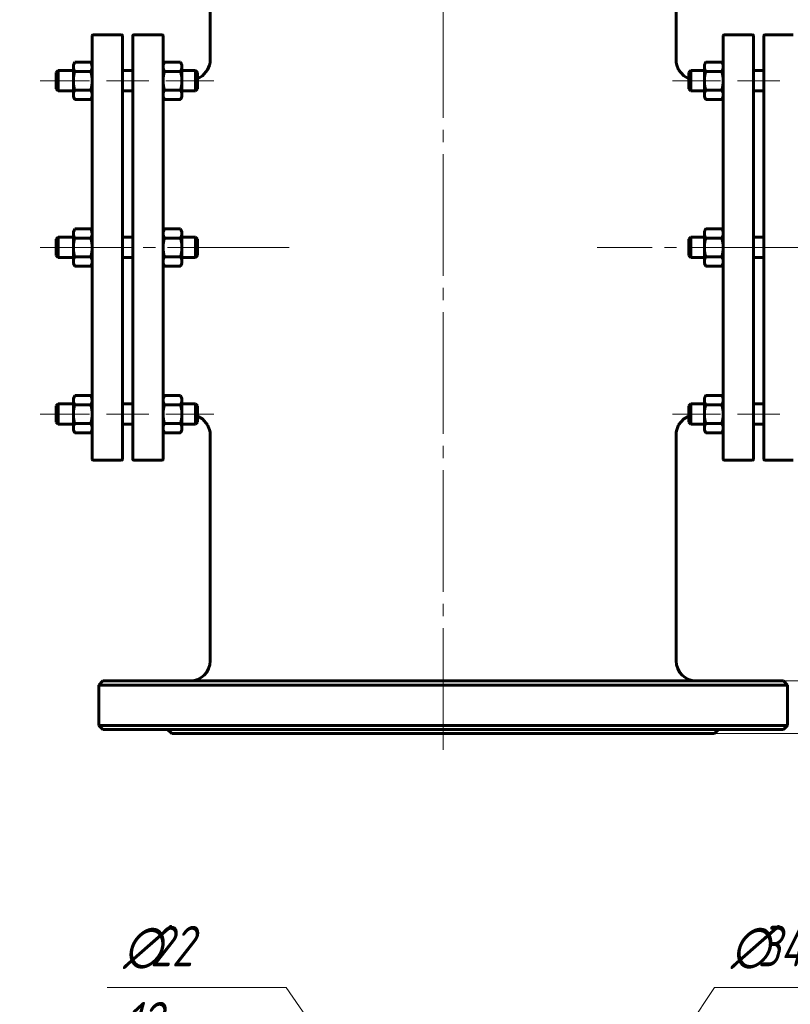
# Model space of a CAD drawing. Header units: millimetres. Extents: x 0 to 420, y -77 to 297.
# Tile 7 of 10: x 100 to 195, y 112 to 233. Entities that reach past the tile are written whole.
import ezdxf

# ---------------------------------------------------------------- set-up
doc = ezdxf.new("R2010")
doc.units = ezdxf.units.MM
for name, pattern in [('K5LT_AXLED', [19.5, 15, -1.5, 1.5, -1.5]), ('K5LT_BASIC', [0]), ('K5LT_THIN', [0])]:
    doc.linetypes.add(name, pattern=pattern)
doc.layers.add('Системный слой', color=7, linetype='Continuous')
doc.layers.add('Системный слой (1)', color=7, linetype='Continuous', true_color=0x6c6c6c)
doc.styles.add('KDIMTEXTSTYLE', font='GOST_AU.SHX', dxfattribs={"width": 0.96, "oblique": 15, "height": 5})
doc.styles.add('KTEXTSTYLE', font='GOST_AU.SHX', dxfattribs={"width": 0.96, "height": 5})
doc.dimstyles.new('KDIMSTYLE (0.25)', dxfattribs={"dimtxt": 5, "dimasz": 1, "dimexe": 2, "dimexo": 0, "dimgap": 1, "dimtad": 1, "dimlfac": 4, "dimtxsty": 'KDIMTEXTSTYLE', "dimsah": 1, "dimcen": 0, "dimdle": 1, "dimadec": 0, "dimazin": 0, "dimtfac": 0.667, "dimtmove": 0, "dimatfit": 3, "dimfxl": 1, "dimtvp": 1, "dimtolj": 1, "dimtzin": 0, "dimarcsym": 0})

# ---------------------------------------------------------------- blocks, each defined once
blk = doc.blocks.new('U2')
at = {"layer": 'Системный слой (1)', "linetype": 'K5LT_BASIC', "lineweight": 60}
for p, q in [((119.63, 227.77), (119.53, 227.97)), ((119.53, 227.97), (119.53, 227.97)), ((119.69, 227.58), (119.63, 227.77)), ((119.71, 227.39), (119.69, 227.58))]:
    blk.add_line(p, q, dxfattribs=at)
blk = doc.blocks.new('U3')
at = {"layer": 'Системный слой (1)', "linetype": 'K5LT_BASIC', "lineweight": 60}
for p, q in [((117.4, 227.58), (117.38, 227.39)), ((117.46, 227.77), (117.4, 227.58)), ((117.56, 227.97), (117.46, 227.77)), ((117.56, 227.97), (117.56, 227.97))]:
    blk.add_line(p, q, dxfattribs=at)
blk = doc.blocks.new('U4')
at = {"layer": 'Системный слой (1)', "linetype": 'K5LT_BASIC', "lineweight": 60}
for p, q in [((106.33, 207.01), (106.31, 206.83)), ((106.39, 207.2), (106.33, 207.01)), ((106.49, 207.4), (106.39, 207.2)), ((106.49, 207.4), (106.49, 207.4))]:
    blk.add_line(p, q, dxfattribs=at)
blk = doc.blocks.new('U5')
at = {"layer": 'Системный слой (1)', "linetype": 'K5LT_BASIC', "lineweight": 60}
for p, q in [((108.56, 207.2), (108.45, 207.4)), ((108.45, 207.4), (108.45, 207.4)), ((108.61, 207.01), (108.56, 207.2)), ((108.63, 206.83), (108.61, 207.01))]:
    blk.add_line(p, q, dxfattribs=at)
blk = doc.blocks.new('U8')
at = {"layer": 'Системный слой (1)', "linetype": 'K5LT_BASIC', "lineweight": 60}
for p, q in [((106.33, 227.58), (106.31, 227.39)), ((106.39, 227.77), (106.33, 227.58)), ((106.49, 227.97), (106.39, 227.77)), ((106.49, 227.97), (106.49, 227.97))]:
    blk.add_line(p, q, dxfattribs=at)
blk = doc.blocks.new('U9')
at = {"layer": 'Системный слой (1)', "linetype": 'K5LT_BASIC', "lineweight": 60}
for p, q in [((108.56, 227.77), (108.45, 227.97)), ((108.45, 227.97), (108.45, 227.97)), ((108.61, 227.58), (108.56, 227.77)), ((108.63, 227.39), (108.61, 227.58))]:
    blk.add_line(p, q, dxfattribs=at)
blk = doc.blocks.new('U10')
at = {"layer": 'Системный слой (1)', "linetype": 'K5LT_BASIC', "lineweight": 60}
for p, q in [((117.4, 207.01), (117.38, 206.83)), ((117.46, 207.2), (117.4, 207.01)), ((117.56, 207.4), (117.46, 207.2)), ((117.56, 207.4), (117.56, 207.4))]:
    blk.add_line(p, q, dxfattribs=at)
blk = doc.blocks.new('U11')
at = {"layer": 'Системный слой (1)', "linetype": 'K5LT_BASIC', "lineweight": 60}
for p, q in [((119.63, 207.2), (119.53, 207.4)), ((119.53, 207.4), (119.53, 207.4)), ((119.69, 207.01), (119.63, 207.2)), ((119.71, 206.83), (119.69, 207.01))]:
    blk.add_line(p, q, dxfattribs=at)
blk = doc.blocks.new('U12')
at = {"layer": 'Системный слой (1)', "linetype": 'K5LT_BASIC', "lineweight": 60}
for p, q in [((180.7, 228.22), (180.7, 228.22)), ((180.7, 228.22), (180.7, 228.22)), ((180.7, 228.22), (180.7, 228.22)), ((180.7, 228.22), (180.7, 228.22)), ((180.7, 228.22), (180.7, 228.22)), ((180.7, 228.22), (180.7, 228.22)), ((180.7, 228.22), (180.7, 228.21)), ((180.7, 228.21), (180.7, 228.21)), ((180.7, 228.21), (180.7, 228.21)), ((180.7, 228.21), (180.7, 228.21)), ((180.7, 228.21), (180.7, 228.2)), ((180.7, 228.2), (180.7, 228.18)), ((180.7, 228.18), (180.7, 228.14)), ((180.7, 228.14), (180.7, 228.06)), ((180.7, 228.06), (180.72, 227.9)), ((180.72, 227.9), (180.78, 227.59)), ((180.78, 227.59), (181.01, 227)), ((181.01, 227), (181.65, 226.26)), ((181.65, 226.26), (182.26, 225.9))]:
    blk.add_line(p, q, dxfattribs=at)
blk = doc.blocks.new('U13')
at = {"layer": 'Системный слой (1)', "linetype": 'K5LT_BASIC', "lineweight": 60}
for p, q in [((181.01, 183.18), (181.65, 183.93)), ((181.65, 183.93), (182.26, 184.28)), ((180.7, 182.13), (180.72, 182.28)), ((180.72, 182.28), (180.78, 182.59)), ((180.78, 182.59), (181.01, 183.18)), ((180.7, 182.05), (180.7, 182.13)), ((180.7, 182.01), (180.7, 182.05)), ((180.7, 181.99), (180.7, 182.01)), ((180.7, 181.98), (180.7, 181.99)), ((180.7, 181.97), (180.7, 181.98)), ((180.7, 181.97), (180.7, 181.97)), ((180.7, 181.97), (180.7, 181.97)), ((180.7, 181.97), (180.7, 181.97)), ((180.7, 181.97), (180.7, 181.97)), ((180.7, 181.97), (180.7, 181.97)), ((180.7, 181.97), (180.7, 181.97)), ((180.7, 181.97), (180.7, 181.97)), ((180.7, 181.97), (180.7, 181.97)), ((180.7, 181.97), (180.7, 181.97))]:
    blk.add_line(p, q, dxfattribs=at)
blk = doc.blocks.new('U14')
at = {"layer": 'Системный слой (1)', "linetype": 'K5LT_BASIC', "lineweight": 60}
for p, q in [((123.12, 227.59), (122.88, 227)), ((123.18, 227.9), (123.12, 227.59)), ((123.19, 228.06), (123.18, 227.9)), ((123.2, 228.18), (123.19, 228.14)), ((123.19, 228.14), (123.19, 228.06)), ((123.2, 228.22), (123.2, 228.22)), ((123.2, 228.22), (123.2, 228.22)), ((123.2, 228.22), (123.2, 228.22)), ((123.2, 228.22), (123.2, 228.22)), ((123.2, 228.22), (123.2, 228.22)), ((123.2, 228.22), (123.2, 228.22)), ((123.2, 228.22), (123.2, 228.21)), ((123.2, 228.21), (123.2, 228.21)), ((123.2, 228.21), (123.2, 228.21)), ((123.2, 228.21), (123.2, 228.21)), ((123.2, 228.21), (123.2, 228.2)), ((123.2, 228.2), (123.2, 228.18)), ((122.24, 226.26), (121.63, 225.9)), ((122.88, 227), (122.24, 226.26))]:
    blk.add_line(p, q, dxfattribs=at)
blk = doc.blocks.new('U15')
at = {"layer": 'Системный слой (1)', "linetype": 'K5LT_BASIC', "lineweight": 60}
for p, q in [((122.25, 183.93), (121.63, 184.28)), ((122.88, 183.18), (122.25, 183.93)), ((123.12, 182.59), (122.88, 183.18)), ((123.18, 182.28), (123.12, 182.59)), ((123.19, 182.13), (123.18, 182.28)), ((123.19, 182.05), (123.19, 182.13)), ((123.2, 182.01), (123.19, 182.05)), ((123.2, 181.99), (123.2, 182.01)), ((123.2, 181.98), (123.2, 181.99)), ((123.2, 181.97), (123.2, 181.98)), ((123.2, 181.97), (123.2, 181.97)), ((123.2, 181.97), (123.2, 181.97)), ((123.2, 181.97), (123.2, 181.97)), ((123.2, 181.97), (123.2, 181.97)), ((123.2, 181.97), (123.2, 181.97)), ((123.2, 181.97), (123.2, 181.97)), ((123.2, 181.97), (123.2, 181.97)), ((123.2, 181.97), (123.2, 181.97)), ((123.2, 181.97), (123.2, 181.97))]:
    blk.add_line(p, q, dxfattribs=at)
blk = doc.blocks.new('U16')
at = {"layer": 'Системный слой (1)', "linetype": 'K5LT_BASIC', "lineweight": 60}
for p, q in [((108.56, 186.63), (108.45, 186.83)), ((108.45, 186.83), (108.45, 186.83)), ((108.61, 186.44), (108.56, 186.63)), ((108.63, 186.26), (108.61, 186.44))]:
    blk.add_line(p, q, dxfattribs=at)
blk = doc.blocks.new('U17')
at = {"layer": 'Системный слой (1)', "linetype": 'K5LT_BASIC', "lineweight": 60}
for p, q in [((106.33, 186.44), (106.31, 186.26)), ((106.39, 186.63), (106.33, 186.44)), ((106.49, 186.83), (106.39, 186.63)), ((106.49, 186.83), (106.49, 186.83))]:
    blk.add_line(p, q, dxfattribs=at)
blk = doc.blocks.new('U20')
at = {"layer": 'Системный слой (1)', "linetype": 'K5LT_BASIC', "lineweight": 60}
for p, q in [((119.63, 186.63), (119.53, 186.83)), ((119.53, 186.83), (119.53, 186.83)), ((119.69, 186.44), (119.63, 186.63)), ((119.71, 186.26), (119.69, 186.44))]:
    blk.add_line(p, q, dxfattribs=at)
blk = doc.blocks.new('U21')
at = {"layer": 'Системный слой (1)', "linetype": 'K5LT_BASIC', "lineweight": 60}
for p, q in [((117.4, 186.44), (117.38, 186.26)), ((117.46, 186.63), (117.4, 186.44)), ((117.56, 186.83), (117.46, 186.63)), ((117.56, 186.83), (117.56, 186.83))]:
    blk.add_line(p, q, dxfattribs=at)
blk = doc.blocks.new('U22')
at = {"layer": 'Системный слой (1)', "linetype": 'K5LT_BASIC', "lineweight": 60}
for p, q in [((180.7, 228.19), (180.7, 256.09)), ((180.7, 154.09), (180.7, 181.97))]:
    blk.add_line(p, q, dxfattribs=at)
blk = doc.blocks.new('D0')
at = {"layer": 'Системный слой (1)'}
for points in [[(244.76, 260.09), (244.11, 265.09), (243.45, 260.09), (244.11, 260.59)], [(244.11, 145.09), (244.76, 150.09), (244.11, 149.59), (243.45, 150.09)]]:
    blk.add_hatch(color=256, dxfattribs=at).paths.add_polyline_path(points)
at = {"layer": 'Системный слой (1)', "linetype": 'K5LT_THIN', "lineweight": 18}
for p, q in [((151.95, 265.09), (246.11, 265.09)), ((243.45, 260.09), (244.11, 265.09)), ((244.11, 265.09), (244.76, 260.09)), ((244.11, 265.09), (244.11, 145.09)), ((244.11, 260.59), (243.45, 260.09)), ((244.76, 260.09), (244.11, 260.59)), ((244.11, 145.09), (243.45, 150.09)), ((243.45, 150.09), (244.11, 149.59)), ((244.11, 149.59), (244.76, 150.09)), ((244.76, 150.09), (244.11, 145.09)), ((151.95, 145.09), (246.11, 145.09))]:
    blk.add_line(p, q, dxfattribs=at)
blk.add_wipeout([(243.11, 199.49), (235.72, 199.49), (235.72, 210.25), (243.11, 210.25)]).dxf.layer = 'Системный слой (1)'
at = {"layer": 'Системный слой (1)', "insert": (236.52, 199.49), "char_height": 5, "attachment_point": 1, "rotation": 90, "style": 'KTEXTSTYLE'}
blk.add_mtext('\\H5.0;\\W1.000;\\Q15;\\Q15;\\W0.960;480', dxfattribs=at)
blk = doc.blocks.new('KDIMARROW_01')
at = {"layer": 'Системный слой'}
blk.add_hatch(color=0, dxfattribs=at).paths.add_polyline_path([(0, 0), (-5, 0.66), (-4.5, 0), (-5, -0.66)])
at = {"layer": 'Системный слой', "color": 0, "linetype": 'K5LT_THIN', "lineweight": 18}
for p, q in [((-4.5, 0), (-5, 0.66)), ((-5, 0.66), (0, 0)), ((0, 0), (-5, -0.66)), ((-5, -0.66), (-4.5, 0))]:
    blk.add_line(p, q, dxfattribs=at)
at = {"layer": 'Системный слой (1)', "color": 0, "linetype": 'K5LT_THIN', "lineweight": 18}
blk.add_line((151.95, 205.09), (151.7, 205.09), dxfattribs=at)
blk = doc.blocks.new('D1')
at = {"layer": 'Системный слой (1)'}
for points in [[(211.75, 151.59), (212.41, 156.59), (211.75, 156.09), (211.09, 156.59)], [(212.41, 140.09), (211.75, 145.09), (211.09, 140.09), (211.75, 140.59)]]:
    blk.add_hatch(color=256, dxfattribs=at).paths.add_polyline_path(points)
at = {"layer": 'Системный слой (1)', "linetype": 'K5LT_THIN', "lineweight": 18}
for p, q in [((211.75, 156.6), (211.75, 168.64)), ((211.75, 151.59), (211.75, 158.59)), ((211.75, 156.09), (211.09, 156.59)), ((211.09, 156.59), (211.75, 151.59)), ((211.75, 151.59), (212.41, 156.59)), ((212.41, 156.59), (211.75, 156.09)), ((211.75, 151.59), (211.75, 156.59)), ((193.95, 151.59), (213.75, 151.59)), ((211.75, 151.59), (211.75, 145.09)), ((185.45, 145.09), (213.75, 145.09)), ((211.75, 145.09), (211.09, 140.09)), ((212.41, 140.09), (211.75, 145.09)), ((211.75, 145.09), (211.75, 138.09)), ((211.09, 140.09), (211.75, 140.59)), ((211.75, 140.59), (212.41, 140.09))]:
    blk.add_line(p, q, dxfattribs=at)
blk.add_wipeout([(210.75, 158.6), (203.37, 158.6), (203.37, 166.31), (210.75, 166.31)]).dxf.layer = 'Системный слой (1)'
at = {"layer": 'Системный слой (1)', "insert": (204.17, 158.6), "char_height": 5, "attachment_point": 1, "rotation": 90, "style": 'KTEXTSTYLE'}
blk.add_mtext('\\H5.0;\\W1.000;\\Q15;\\Q15;\\W0.960;24', dxfattribs=at)
blk = doc.blocks.new('D2')
at = {"layer": 'Системный слой (1)'}
for points in [[(140.84, 101.76), (138.56, 106.26), (138.3, 105.47), (137.47, 105.51)], [(147.33, 93.48), (143.96, 97.23), (146.25, 92.74), (146.51, 93.52)]]:
    blk.add_hatch(color=256, dxfattribs=at).paths.add_polyline_path(points)
at = {"layer": 'Системный слой (1)', "linetype": 'K5LT_THIN', "lineweight": 18}
for p, q in [((140.84, 101.76), (132.59, 113.78)), ((140.84, 101.76), (136.88, 107.54)), ((138.56, 106.26), (138.3, 105.47)), ((140.84, 101.76), (138.56, 106.26)), ((138.3, 105.47), (137.47, 105.51)), ((137.47, 105.51), (140.84, 101.76)), ((143.96, 97.23), (140.84, 101.76)), ((143.96, 97.23), (146.25, 92.74)), ((147.33, 93.48), (143.96, 97.23)), ((143.96, 97.23), (147.92, 91.46)), ((146.25, 92.74), (146.51, 93.52)), ((146.51, 93.52), (147.33, 93.48))]:
    blk.add_line(p, q, dxfattribs=at)
blk.add_wipeout([(112.47, 105.4), (112.47, 122.16), (129.87, 122.16), (129.87, 105.4)]).dxf.layer = 'Системный слой (1)'
blk.add_line((132.59, 113.78), (110.47, 113.78), dxfattribs=at)
at = {"layer": 'Системный слой (1)', "char_height": 5, "attachment_point": 1, "style": 'KTEXTSTYLE'}
for s, insert in [('\\H5.0;\\W1.000;\\Q15;\\Q15;\\W0.960;∅', (112.47, 121.37)), ('\\H5.0;\\W1.000;\\Q15;\\Q15;\\W0.960;22', (115.78, 121.37)), ('\\H5.0;\\W1.000;\\Q15;\\Q15;\\W0.960;12 отв.', (112.47, 111.99))]:
    blk.add_mtext(s, dxfattribs=dict(at, insert=insert))
blk = doc.blocks.new('D3')
at = {"layer": 'Системный слой (1)'}
for points in [[(175.63, 99.17), (178.97, 102.95), (178.14, 102.9), (177.87, 103.68)], [(126.02, 24.07), (128.26, 28.59), (124.92, 24.81), (125.75, 24.86)]]:
    blk.add_hatch(color=256, dxfattribs=at).paths.add_polyline_path(points)
at = {"layer": 'Системный слой (1)', "linetype": 'K5LT_THIN', "lineweight": 18}
for p, q in [((175.63, 99.17), (185.45, 113.78)), ((185.45, 113.78), (203.7, 113.78)), ((175.63, 99.17), (179.54, 104.98)), ((177.87, 103.68), (175.63, 99.17)), ((178.14, 102.9), (177.87, 103.68)), ((175.63, 99.17), (178.97, 102.95)), ((178.97, 102.95), (178.14, 102.9)), ((128.26, 28.59), (175.63, 99.17)), ((128.26, 28.59), (124.36, 22.78)), ((128.26, 28.59), (124.92, 24.81)), ((126.02, 24.07), (128.26, 28.59)), ((124.92, 24.81), (125.75, 24.86)), ((125.75, 24.86), (126.02, 24.07))]:
    blk.add_line(p, q, dxfattribs=at)
blk.add_wipeout([(187.45, 114.78), (187.45, 122.16), (201.13, 122.16), (201.13, 114.78)]).dxf.layer = 'Системный слой (1)'
at = {"layer": 'Системный слой (1)', "char_height": 5, "attachment_point": 1, "style": 'KTEXTSTYLE'}
for s, insert in [('\\H5.0;\\W1.000;\\Q15;\\Q15;\\W0.960;∅', (187.45, 121.37)), ('\\H5.0;\\W1.000;\\Q15;\\Q15;\\W0.960;340', (190.75, 121.37))]:
    blk.add_mtext(s, dxfattribs=dict(at, insert=insert))
blk = doc.blocks.new('KDIMARROW_02')
at = {"layer": 'Системный слой'}
blk.add_hatch(color=0, dxfattribs=at).paths.add_polyline_path([(4.5, 0), (5, 0.66), (0, 0), (5, -0.66)])
at = {"layer": 'Системный слой', "color": 0, "linetype": 'K5LT_THIN', "lineweight": 18}
for p, q in [((5, 0.66), (0, 0)), ((0, 0), (5, -0.66)), ((0, 0), (7, 0)), ((4.5, 0), (5, 0.66)), ((5, -0.66), (4.5, 0))]:
    blk.add_line(p, q, dxfattribs=at)
at = {"layer": 'Системный слой (1)', "color": 0, "linetype": 'K5LT_THIN', "lineweight": 18}
blk.add_line((151.95, 205.09), (151.7, 205.09), dxfattribs=at)
blk = doc.blocks.new('D4')
at = {"layer": 'Системный слой (1)'}
for points in [[(134.76, 90.73), (131.43, 94.52), (133.67, 90), (133.94, 90.78)], [(172.46, 33.24), (170.22, 37.76), (169.95, 36.98), (169.13, 37.02)]]:
    blk.add_hatch(color=256, dxfattribs=at).paths.add_polyline_path(points)
at = {"layer": 'Системный слой (1)', "linetype": 'K5LT_THIN', "lineweight": 18}
for p, q in [((131.43, 94.52), (134.76, 90.73)), ((133.67, 90), (131.43, 94.52)), ((131.43, 94.52), (172.46, 33.24)), ((133.94, 90.78), (133.67, 90)), ((134.76, 90.73), (133.94, 90.78)), ((169.95, 36.98), (170.22, 37.76)), ((170.22, 37.76), (172.46, 33.24)), ((172.46, 33.24), (169.13, 37.02)), ((169.13, 37.02), (169.95, 36.98)), ((172.46, 33.24), (186.33, 12.51)), ((186.33, 12.51), (204.58, 12.51))]:
    blk.add_line(p, q, dxfattribs=at)
blk.add_wipeout([(188.33, 13.51), (188.33, 20.89), (202.01, 20.89), (202.01, 13.51)]).dxf.layer = 'Системный слой (1)'
at = {"layer": 'Системный слой (1)', "char_height": 5, "attachment_point": 1, "style": 'KTEXTSTYLE'}
for s, insert in [('\\H5.0;\\W1.000;\\Q15;\\Q15;\\W0.960;∅', (188.33, 20.1)), ('\\H5.0;\\W1.000;\\Q15;\\Q15;\\W0.960;295', (191.64, 20.1))]:
    blk.add_mtext(s, dxfattribs=dict(at, insert=insert))
blk = doc.blocks.new('D5')
at = {"layer": 'Системный слой (1)'}
for points in [[(166.17, 88.58), (167.99, 93.29), (165.02, 89.21), (165.83, 89.34)], [(135.9, 34.47), (138.88, 38.54), (138.06, 38.42), (137.72, 39.17)]]:
    blk.add_hatch(color=256, dxfattribs=at).paths.add_polyline_path(points)
at = {"layer": 'Системный слой (1)', "linetype": 'K5LT_THIN', "lineweight": 18}
for p, q in [((167.99, 93.29), (135.9, 34.47)), ((165.02, 89.21), (167.99, 93.29)), ((167.99, 93.29), (166.17, 88.58)), ((165.83, 89.34), (165.02, 89.21)), ((166.17, 88.58), (165.83, 89.34)), ((135.9, 34.47), (137.72, 39.17)), ((137.72, 39.17), (138.06, 38.42)), ((138.88, 38.54), (135.9, 34.47)), ((138.06, 38.42), (138.88, 38.54)), ((135.9, 34.47), (123.93, 12.51)), ((123.93, 12.51), (105.14, 12.51))]:
    blk.add_line(p, q, dxfattribs=at)
blk.add_wipeout([(107.14, 13.51), (107.14, 20.89), (121.34, 20.89), (121.34, 13.51)]).dxf.layer = 'Системный слой (1)'
at = {"layer": 'Системный слой (1)', "char_height": 5, "attachment_point": 1, "style": 'KTEXTSTYLE'}
for s, insert in [('\\H5.0;\\W1.000;\\Q15;\\Q15;\\W0.960;∅', (107.14, 20.1)), ('\\H5.0;\\W1.000;\\Q15;\\Q15;\\W0.960;268', (110.45, 20.1))]:
    blk.add_mtext(s, dxfattribs=dict(at, insert=insert))

msp = doc.modelspace()

# ---------------------------------------------------------------- linework, layer by layer
at = {"layer": 'Системный слой (1)', "linetype": 'K5LT_BASIC', "lineweight": 60}
for p, q in [((123.1958, 228.2172), (123.1957, 256.0924)), ((108.6332, 178.9674), (108.6332, 231.2174)), ((108.7582, 231.3424), (112.2582, 231.3424)), ((112.3832, 231.2174), (112.3832, 178.9674)), ((113.6332, 178.9674), (113.6332, 231.2174)), ((117.2582, 231.3424), (113.7582, 231.3424)), ((117.3832, 231.2174), (117.3832, 178.9674)), ((186.5082, 231.2174), (186.5082, 178.9674)), ((190.1332, 231.3424), (186.6332, 231.3424)), ((190.2582, 178.9674), (190.2582, 231.2174)), ((191.5082, 231.2174), (191.5082, 178.9674)), ((191.6332, 231.3424), (195.1332, 231.3424)), ((106.3082, 227.6605), (106.4864, 227.9691)), ((106.3082, 227.3931), (106.3082, 227.6605)), ((106.3082, 225.6617), (106.3082, 227.3931)), ((106.4868, 227.9699), (108.4545, 227.9699)), ((108.6332, 227.6605), (108.455, 227.9691)), ((117.3832, 227.6605), (117.5612, 227.9688)), ((117.5618, 227.9699), (119.5295, 227.9699)), ((119.7082, 227.6605), (119.5302, 227.9688)), ((119.7082, 227.6605), (119.7082, 227.3934)), ((119.7082, 227.3934), (119.7082, 225.6622)), ((184.1832, 227.6605), (184.3618, 227.9699)), ((184.1832, 227.3925), (184.1832, 227.6605)), ((184.1832, 225.6605), (184.1832, 227.3925)), ((184.3618, 227.9699), (186.3295, 227.9699)), ((186.5082, 227.6605), (186.3295, 227.9699)), ((104.1957, 226.6605), (104.4457, 226.9105)), ((104.1957, 224.6605), (104.1957, 226.6605)), ((104.4457, 226.9105), (104.4457, 224.4105)), ((104.4457, 226.9105), (106.3082, 226.9105)), ((106.4868, 226.8164), (108.4545, 226.8164)), ((112.3832, 226.9105), (113.6332, 226.9105)), ((117.5618, 226.8169), (119.5295, 226.8169)), ((119.7082, 226.9105), (121.3832, 226.9105)), ((121.6332, 226.6605), (121.3832, 226.9105)), ((121.3832, 224.4105), (121.3832, 226.9105)), ((121.6332, 226.6605), (121.6332, 224.6605)), ((182.2582, 226.6605), (182.5082, 226.9105)), ((182.2582, 226.6605), (182.2582, 224.6605)), ((182.5082, 226.9105), (184.1832, 226.9105)), ((182.5082, 224.4105), (182.5082, 226.9105)), ((184.3618, 226.8152), (186.3295, 226.8152)), ((190.2582, 226.9105), (191.5082, 226.9105)), ((106.3082, 223.929), (106.3082, 225.6617)), ((119.7082, 225.6622), (119.7082, 223.9293)), ((184.1832, 223.9284), (184.1832, 225.6605)), ((104.1957, 224.6605), (104.4457, 224.4105)), ((104.4457, 224.4105), (106.3082, 224.4105)), ((106.3082, 223.6605), (106.3082, 223.929)), ((106.3082, 223.6605), (106.4864, 223.3518)), ((106.4868, 224.507), (108.4545, 224.507)), ((108.6332, 223.6605), (108.455, 223.3519)), ((112.3832, 224.4105), (113.6332, 224.4105)), ((117.3832, 223.6605), (117.5611, 223.3522)), ((117.5618, 224.5075), (119.5295, 224.5075)), ((119.7082, 223.6605), (119.5302, 223.3522)), ((119.7082, 224.4105), (121.3832, 224.4105)), ((119.7082, 223.9293), (119.7082, 223.6605)), ((121.6332, 224.6605), (121.3832, 224.4105)), ((182.2582, 224.6605), (182.5082, 224.4105)), ((182.5082, 224.4105), (184.1832, 224.4105)), ((184.1832, 223.6605), (184.1832, 223.9284)), ((184.1832, 223.6605), (184.3618, 223.3511)), ((184.3618, 224.5058), (186.3295, 224.5058)), ((186.5082, 223.6605), (186.3295, 223.3511)), ((190.2582, 224.4105), (191.5082, 224.4105)), ((106.4868, 223.3511), (106.4863, 223.3519)), ((106.4868, 223.3511), (108.4545, 223.3511)), ((108.455, 223.3519), (108.4545, 223.3511)), ((117.5618, 223.3511), (117.5611, 223.3523)), ((117.5618, 223.3511), (119.5295, 223.3511)), ((119.5302, 223.3522), (119.5295, 223.3511)), ((184.3618, 223.3511), (186.3295, 223.3511)), ((106.3082, 207.0924), (106.4864, 207.401)), ((106.3082, 206.825), (106.3082, 207.0924)), ((106.3082, 205.0936), (106.3082, 206.825)), ((106.4868, 207.4018), (108.4545, 207.4018)), ((108.6332, 207.0924), (108.455, 207.401)), ((117.3832, 207.0924), (117.5612, 207.4007)), ((117.5618, 207.4018), (119.5295, 207.4018)), ((119.7082, 207.0924), (119.5302, 207.4007)), ((119.7082, 207.0924), (119.7082, 206.8253)), ((119.7082, 206.8253), (119.7082, 205.0941)), ((184.1832, 207.0924), (184.3618, 207.4018)), ((184.1832, 206.8244), (184.1832, 207.0924)), ((184.1832, 205.0924), (184.1832, 206.8244)), ((184.3618, 207.4018), (186.3295, 207.4018)), ((186.5082, 207.0924), (186.3295, 207.4018)), ((104.1957, 206.0924), (104.4457, 206.3424)), ((104.1957, 204.0924), (104.1957, 206.0924)), ((104.4457, 206.3424), (104.4457, 203.8424)), ((104.4457, 206.3424), (106.3082, 206.3424)), ((106.4868, 206.2483), (108.4545, 206.2483)), ((112.3832, 206.3424), (113.6332, 206.3424)), ((117.5618, 206.2488), (119.5295, 206.2488)), ((119.7082, 206.3424), (121.3832, 206.3424)), ((121.3832, 203.8424), (121.3832, 206.3424)), ((121.6332, 206.0924), (121.3832, 206.3424)), ((121.6332, 206.0924), (121.6332, 204.0924)), ((182.2582, 206.0924), (182.5082, 206.3424)), ((182.2582, 206.0924), (182.2582, 204.0924)), ((182.5082, 206.3424), (184.1832, 206.3424)), ((182.5082, 203.8424), (182.5082, 206.3424)), ((184.3618, 206.2471), (186.3295, 206.2471)), ((190.2582, 206.3424), (191.5082, 206.3424)), ((106.3082, 203.3609), (106.3082, 205.0936)), ((119.7082, 205.0941), (119.7082, 203.3612)), ((184.1832, 203.3603), (184.1832, 205.0924)), ((104.1957, 204.0924), (104.4457, 203.8424)), ((104.4457, 203.8424), (106.3082, 203.8424)), ((106.3082, 203.0924), (106.3082, 203.3609)), ((106.3082, 203.0924), (106.4864, 202.7837)), ((106.4868, 203.9389), (108.4545, 203.9389)), ((108.6332, 203.0924), (108.455, 202.7838)), ((112.3832, 203.8424), (113.6332, 203.8424)), ((117.3832, 203.0924), (117.5612, 202.7841)), ((117.5618, 203.9394), (119.5295, 203.9394)), ((119.7082, 203.0924), (119.5302, 202.7841)), ((119.7082, 203.8424), (121.3832, 203.8424)), ((119.7082, 203.3612), (119.7082, 203.0924)), ((121.6332, 204.0924), (121.3832, 203.8424)), ((182.2582, 204.0924), (182.5082, 203.8424)), ((182.5082, 203.8424), (184.1832, 203.8424)), ((184.1832, 203.0924), (184.1832, 203.3603)), ((184.1832, 203.0924), (184.3618, 202.783)), ((184.3618, 203.9377), (186.3295, 203.9377)), ((186.5082, 203.0924), (186.3295, 202.783)), ((190.2582, 203.8424), (191.5082, 203.8424)), ((106.4868, 202.783), (106.4863, 202.7838)), ((106.4868, 202.783), (108.4545, 202.783)), ((108.455, 202.7838), (108.4545, 202.783)), ((108.455, 202.7838), (108.455, 202.7838)), ((117.5618, 202.783), (117.5611, 202.7841)), ((117.5618, 202.783), (119.5295, 202.783)), ((119.5302, 202.7841), (119.5295, 202.783)), ((184.3618, 202.783), (186.3295, 202.783)), ((106.3082, 186.5243), (106.4864, 186.8329)), ((106.3082, 186.2569), (106.3082, 186.5243)), ((106.3082, 184.5255), (106.3082, 186.2569)), ((106.4868, 186.8337), (108.4545, 186.8337)), ((108.6332, 186.5243), (108.455, 186.8329)), ((117.3832, 186.5243), (117.5612, 186.8326)), ((117.5618, 186.8337), (119.5295, 186.8337)), ((119.7082, 186.5243), (119.5302, 186.8325)), ((119.7082, 186.5243), (119.7082, 186.2572)), ((119.7082, 186.2572), (119.7082, 184.526)), ((184.1832, 186.5243), (184.3618, 186.8337)), ((184.1832, 186.2563), (184.1832, 186.5243)), ((184.1832, 184.5243), (184.1832, 186.2563)), ((184.3618, 186.8337), (186.3295, 186.8337)), ((186.5082, 186.5243), (186.3295, 186.8337)), ((104.1957, 185.5243), (104.4457, 185.7743)), ((104.1957, 183.5243), (104.1957, 185.5243)), ((104.4457, 185.7743), (106.3082, 185.7743)), ((104.4457, 185.7743), (104.4457, 183.2743)), ((106.4868, 185.6802), (108.4545, 185.6802)), ((112.3832, 185.7743), (113.6332, 185.7743)), ((117.5618, 185.6807), (119.5295, 185.6807)), ((119.7082, 185.7743), (121.3832, 185.7743)), ((121.6332, 185.5243), (121.3832, 185.7743)), ((121.3832, 183.2743), (121.3832, 185.7743)), ((121.6332, 185.5243), (121.6332, 183.5243)), ((182.2582, 185.5243), (182.5082, 185.7743)), ((182.2582, 185.5243), (182.2582, 183.5243)), ((182.5082, 183.2743), (182.5082, 185.7743)), ((182.5082, 185.7743), (184.1832, 185.7743)), ((184.3618, 185.679), (186.3295, 185.679)), ((190.2582, 185.7743), (191.5082, 185.7743)), ((104.1957, 183.5243), (104.4457, 183.2743)), ((106.3082, 182.7928), (106.3082, 184.5255)), ((119.7082, 184.526), (119.7082, 182.7931)), ((121.6332, 183.5243), (121.3832, 183.2743)), ((182.2582, 183.5243), (182.5082, 183.2743)), ((184.1832, 182.7922), (184.1832, 184.5243)), ((104.4457, 183.2743), (106.3082, 183.2743)), ((106.3082, 182.5243), (106.3082, 182.7928)), ((106.3082, 182.5243), (106.4864, 182.2156)), ((106.4868, 183.3708), (108.4545, 183.3708)), ((108.6332, 182.5243), (108.455, 182.2157)), ((112.3832, 183.2743), (113.6332, 183.2743)), ((117.3832, 182.5243), (117.5612, 182.216)), ((117.5618, 183.3713), (119.5295, 183.3713)), ((119.7082, 182.5243), (119.5302, 182.216)), ((119.7082, 183.2743), (121.3832, 183.2743)), ((119.7082, 182.7931), (119.7082, 182.5243)), ((182.5082, 183.2743), (184.1832, 183.2743)), ((184.1832, 182.5243), (184.1832, 182.7922)), ((184.1832, 182.5243), (184.3618, 182.2149)), ((184.3618, 183.3696), (186.3295, 183.3696)), ((186.5082, 182.5243), (186.3295, 182.2149)), ((190.2582, 183.2743), (191.5082, 183.2743)), ((106.4868, 182.2149), (106.4863, 182.2157)), ((106.4868, 182.2149), (108.4545, 182.2149)), ((108.455, 182.2157), (108.4545, 182.2149)), ((117.5618, 182.2149), (117.5611, 182.216)), ((117.5618, 182.2149), (119.5295, 182.2149)), ((119.5302, 182.216), (119.5295, 182.2149)), ((123.1957, 154.0924), (123.1956, 181.9673)), ((184.3618, 182.2149), (186.3295, 182.2149)), ((108.7582, 178.8424), (112.2582, 178.8424)), ((117.2582, 178.8424), (113.7582, 178.8424)), ((190.1332, 178.8424), (186.6332, 178.8424)), ((191.6332, 178.8424), (195.1332, 178.8424)), ((109.9457, 151.5924), (109.4457, 151.0924)), ((109.4457, 146.0924), (109.4457, 151.0924)), ((109.4457, 151.0924), (194.4457, 151.0924)), ((193.9457, 151.5924), (109.9457, 151.5924)), ((193.9457, 151.5924), (194.4457, 151.0924)), ((194.4457, 146.0924), (194.4457, 151.0924)), ((194.4457, 146.0924), (109.4457, 146.0924)), ((109.9457, 145.5924), (109.4457, 146.0924)), ((193.9457, 145.5924), (194.4457, 146.0924)), ((109.9457, 145.5924), (193.9457, 145.5924)), ((118.4457, 145.0924), (117.9457, 145.5924)), ((118.4457, 145.0924), (185.4457, 145.0924)), ((185.4457, 145.0924), (185.9457, 145.5924))]:
    msp.add_line(p, q, dxfattribs=at)
at = {"layer": 'Системный слой (1)', "linetype": 'K5LT_AXLED', "lineweight": 18}
for p, q in [((108.3082, 225.6605), (102.1957, 225.6605)), ((115.6332, 225.6605), (110.3832, 225.6605)), ((123.6332, 225.6605), (117.7082, 225.6605)), ((108.3082, 205.0924), (102.1957, 205.0924)), ((132.927, 205.0924), (106.6332, 205.0924)), ((108.3082, 184.5243), (102.1957, 184.5243)), ((115.6332, 184.5243), (110.3832, 184.5243)), ((123.6332, 184.5243), (117.7082, 184.5243))]:
    msp.add_line(p, q, dxfattribs=at)
at = {"layer": 'Системный слой (1)', "linetype": 'K5LT_BASIC', "lineweight": 60}
for centre, radius, start, end in [((108.7582, 231.2174), 0.125, 90, 180), ((112.2582, 231.2174), 0.125, 0, 90), ((113.7582, 231.2174), 0.125, 90, 180), ((117.2582, 231.2174), 0.125, 0, 90), ((186.6332, 231.2174), 0.125, 90, 180), ((190.1332, 231.2174), 0.125, 0, 90), ((191.6332, 231.2174), 0.125, 90, 180), ((108.7582, 178.9674), 0.125, 180, 270), ((112.2582, 178.9674), 0.125, 270, 0), ((113.7582, 178.9674), 0.125, 180, 270), ((117.2582, 178.9674), 0.125, 270, 0), ((186.6332, 178.9674), 0.125, 180, 270), ((190.1332, 178.9674), 0.125, 270, 0), ((191.6332, 178.9674), 0.125, 180, 270), ((120.6957, 154.0924), 2.5, 270, 0), ((183.1957, 154.0924), 2.5, 180, 270)]:
    msp.add_arc(centre, radius, start, end, dxfattribs=at)
for points in [[(106.3082, 227.3931), (106.3082, 227.1255), (106.4868, 226.8164)], [(108.4545, 226.8164), (108.6332, 227.1255), (108.6332, 227.3931)], [(117.3832, 227.3934), (117.3832, 227.1259), (117.5618, 226.8169)], [(119.5295, 226.8169), (119.7082, 227.1259), (119.7082, 227.3934)], [(184.3618, 227.9699), (184.1832, 227.6605), (184.1832, 227.3925)], [(184.1832, 227.3925), (184.1832, 227.1246), (184.3618, 226.8152)], [(186.5082, 227.3925), (186.5082, 227.6605), (186.3295, 227.9699)], [(186.3295, 226.8152), (186.5082, 227.1246), (186.5082, 227.3925)], [(106.4868, 226.8164), (106.3082, 226.1976), (106.3082, 225.6617)], [(108.6332, 225.6617), (108.6332, 226.1976), (108.4545, 226.8164)], [(117.5618, 226.8169), (117.3832, 226.1981), (117.3832, 225.6622)], [(119.7082, 225.6622), (119.7082, 226.1981), (119.5295, 226.8169)], [(184.3618, 226.8152), (184.1832, 226.1964), (184.1832, 225.6605)], [(186.5082, 225.6605), (186.5082, 226.1964), (186.3295, 226.8152)], [(106.3082, 225.6617), (106.3082, 225.1258), (106.4868, 224.507)], [(108.4545, 224.507), (108.6332, 225.1258), (108.6332, 225.6617)], [(117.3832, 225.6622), (117.3832, 225.1263), (117.5618, 224.5075)], [(119.5295, 224.5075), (119.7082, 225.1263), (119.7082, 225.6622)], [(184.1832, 225.6605), (184.1832, 225.1246), (184.3618, 224.5058)], [(186.3295, 224.5058), (186.5082, 225.1246), (186.5082, 225.6605)], [(106.4868, 224.507), (106.3082, 224.1973), (106.3082, 223.929)], [(106.3082, 223.929), (106.3082, 223.6608), (106.4868, 223.3511)], [(108.6332, 223.929), (108.6332, 224.1973), (108.4545, 224.507)], [(108.4545, 223.3511), (108.6332, 223.6608), (108.6332, 223.929)], [(117.5618, 224.5075), (117.3832, 224.1977), (117.3832, 223.9293)], [(117.3832, 223.9293), (117.3832, 223.661), (117.5618, 223.3511)], [(119.7082, 223.9293), (119.7082, 224.1977), (119.5295, 224.5075)], [(119.5295, 223.3511), (119.7082, 223.661), (119.7082, 223.9293)], [(184.3618, 224.5058), (184.1832, 224.1964), (184.1832, 223.9284)], [(184.1832, 223.9284), (184.1832, 223.6605), (184.3618, 223.3511)], [(186.5082, 223.9284), (186.5082, 224.1964), (186.3295, 224.5058)], [(186.3295, 223.3511), (186.5082, 223.6605), (186.5082, 223.9284)], [(106.3082, 206.825), (106.3082, 206.5574), (106.4868, 206.2483)], [(108.4545, 206.2483), (108.6332, 206.5574), (108.6332, 206.825)], [(117.3832, 206.8253), (117.3832, 206.5578), (117.5618, 206.2488)], [(119.5295, 206.2488), (119.7082, 206.5578), (119.7082, 206.8253)], [(184.3618, 207.4018), (184.1832, 207.0924), (184.1832, 206.8244)], [(184.1832, 206.8244), (184.1832, 206.5565), (184.3618, 206.2471)], [(186.5082, 206.8244), (186.5082, 207.0924), (186.3295, 207.4018)], [(186.3295, 206.2471), (186.5082, 206.5565), (186.5082, 206.8244)], [(106.4868, 206.2483), (106.3082, 205.6295), (106.3082, 205.0936)], [(108.6332, 205.0936), (108.6332, 205.6295), (108.4545, 206.2483)], [(117.5618, 206.2488), (117.3832, 205.63), (117.3832, 205.0941)], [(119.7082, 205.0941), (119.7082, 205.63), (119.5295, 206.2488)], [(184.3618, 206.2471), (184.1832, 205.6283), (184.1832, 205.0924)], [(186.5082, 205.0924), (186.5082, 205.6283), (186.3295, 206.2471)], [(106.3082, 205.0936), (106.3082, 204.5577), (106.4868, 203.9389)], [(108.4545, 203.9389), (108.6332, 204.5577), (108.6332, 205.0936)], [(117.3832, 205.0941), (117.3832, 204.5582), (117.5618, 203.9394)], [(119.5295, 203.9394), (119.7082, 204.5582), (119.7082, 205.0941)], [(184.1832, 205.0924), (184.1832, 204.5565), (184.3618, 203.9377)], [(186.3295, 203.9377), (186.5082, 204.5565), (186.5082, 205.0924)], [(106.4868, 203.9389), (106.3082, 203.6292), (106.3082, 203.3609)], [(106.3082, 203.3609), (106.3082, 203.0927), (106.4868, 202.783)], [(108.6332, 203.3609), (108.6332, 203.6292), (108.4545, 203.9389)], [(108.4545, 202.783), (108.6332, 203.0927), (108.6332, 203.3609)], [(117.5618, 203.9394), (117.3832, 203.6296), (117.3832, 203.3612)], [(117.3832, 203.3612), (117.3832, 203.0928), (117.5618, 202.783)], [(119.7082, 203.3612), (119.7082, 203.6296), (119.5295, 203.9394)], [(119.5295, 202.783), (119.7082, 203.0928), (119.7082, 203.3612)], [(184.3618, 203.9377), (184.1832, 203.6283), (184.1832, 203.3603)], [(184.1832, 203.3603), (184.1832, 203.0924), (184.3618, 202.783)], [(186.5082, 203.3603), (186.5082, 203.6283), (186.3295, 203.9377)], [(186.3295, 202.783), (186.5082, 203.0924), (186.5082, 203.3603)], [(106.3082, 186.2569), (106.3082, 185.9893), (106.4868, 185.6802)], [(108.4545, 185.6802), (108.6332, 185.9893), (108.6332, 186.2569)], [(117.3832, 186.2572), (117.3832, 185.9896), (117.5618, 185.6807)], [(119.5295, 185.6807), (119.7082, 185.9896), (119.7082, 186.2572)], [(184.3618, 186.8337), (184.1832, 186.5243), (184.1832, 186.2563)], [(184.1832, 186.2563), (184.1832, 185.9884), (184.3618, 185.679)], [(186.5082, 186.2563), (186.5082, 186.5243), (186.3295, 186.8337)], [(186.3295, 185.679), (186.5082, 185.9884), (186.5082, 186.2563)], [(106.4868, 185.6802), (106.3082, 185.0614), (106.3082, 184.5255)], [(108.6332, 184.5255), (108.6332, 185.0614), (108.4545, 185.6802)], [(117.5618, 185.6807), (117.3832, 185.0619), (117.3832, 184.526)], [(119.7082, 184.526), (119.7082, 185.0619), (119.5295, 185.6807)], [(184.3618, 185.679), (184.1832, 185.0602), (184.1832, 184.5243)], [(186.5082, 184.5243), (186.5082, 185.0602), (186.3295, 185.679)], [(106.3082, 184.5255), (106.3082, 183.9896), (106.4868, 183.3708)], [(108.4545, 183.3708), (108.6332, 183.9896), (108.6332, 184.5255)], [(117.3832, 184.526), (117.3832, 183.9901), (117.5618, 183.3713)], [(119.5295, 183.3713), (119.7082, 183.9901), (119.7082, 184.526)], [(184.1832, 184.5243), (184.1832, 183.9884), (184.3618, 183.3696)], [(186.3295, 183.3696), (186.5082, 183.9884), (186.5082, 184.5243)], [(106.4868, 183.3708), (106.3082, 183.061), (106.3082, 182.7928)], [(106.3082, 182.7928), (106.3082, 182.5246), (106.4868, 182.2149)], [(108.6332, 182.7928), (108.6332, 183.061), (108.4545, 183.3708)], [(108.4545, 182.2149), (108.6332, 182.5246), (108.6332, 182.7928)], [(117.5618, 183.3713), (117.3832, 183.0614), (117.3832, 182.7931)], [(117.3832, 182.7931), (117.3832, 182.5247), (117.5618, 182.2149)], [(119.7082, 182.7931), (119.7082, 183.0614), (119.5295, 183.3713)], [(119.5295, 182.2149), (119.7082, 182.5247), (119.7082, 182.7931)], [(184.3618, 183.3696), (184.1832, 183.0602), (184.1832, 182.7922)], [(184.1832, 182.7922), (184.1832, 182.5243), (184.3618, 182.2149)], [(186.5082, 182.7922), (186.5082, 183.0602), (186.3295, 183.3696)], [(186.3295, 182.2149), (186.5082, 182.5243), (186.5082, 182.7922)]]:
    msp.add_rational_spline(points, [1, 1.0379548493, 1], degree=2, dxfattribs=at)

# ---------------------------------------------------------------- block references
at = {"layer": 'Системный слой (1)'}
for name in ['U22', 'U8', 'U9', 'U3', 'U2', 'U14', 'U12', 'U4', 'U5', 'U10', 'U11', 'U17', 'U16', 'U21', 'U20', 'U15', 'U13']:
    msp.add_blockref(name, (0, 0), dxfattribs=at)

# ---------------------------------------------------------------- dimensions: what is measured, and where the dimension line sits
dim = msp.add_diameter_dim_2p(p1=(148.6288, 90.4303), p2=(136.1746, 108.5657), dimstyle='KDIMSTYLE (0.25)', override={"dimtih": 1, "dimtoh": 1, "dimpost": '\\H5.0;\\W0.960;\\Q15;<>\\X\\H5.0;\\W0.960;\\Q15;\\Q15;12 отв.', "dimblk1": 'KDIMARROW_01', "dimblk2": 'KDIMARROW_01', "dimtol": 1, "dimtp": 0, "dimtm": 0, "dimtdec": 5, "dimtmove": 1, "dimatfit": 2, "dimtolj": 1}, dxfattribs=at)
dim.commit()
dim.dimension.update_dxf_attribs({"geometry": 'D2', "text_midpoint": (130.5927, 113.7816)})

# ---------------------------------------------------------------- next in the draw order: dimensions: what is measured, and where the dimension line sits
dim = msp.add_linear_dim(base=(244.1051, 265.0924), p1=(151.9457, 145.0924), p2=(151.9457, 265.0924), angle=90, dimstyle='KDIMSTYLE (0.25)', override={"dimexo": 0, "dimpost": '\\H5.0;\\W0.960;\\Q15;<>', "dimblk1": 'KDIMARROW_01', "dimblk2": 'KDIMARROW_01', "dimse1": 0, "dimse2": 0, "dimtol": 1, "dimtp": 0, "dimtm": 0, "dimtdec": 5, "dimtolj": 1}, dxfattribs=at)
dim.commit()
dim.dimension.update_dxf_attribs({"geometry": 'D0', "text_midpoint": (244.1051, 205.0924), "dimtype": 160})

# ---------------------------------------------------------------- next in the draw order: linework, layer by layer
at = {"layer": 'Системный слой (1)', "linetype": 'K5LT_AXLED', "lineweight": 18}
for p, q in [((151.9457, 143.0924), (151.9457, 267.0924)), ((186.1832, 225.6605), (180.2582, 225.6605)), ((193.5082, 225.6605), (188.2582, 225.6605)), ((197.2582, 205.0924), (170.9643, 205.0924)), ((186.1832, 184.5243), (180.2582, 184.5243)), ((193.5082, 184.5243), (188.2582, 184.5243))]:
    msp.add_line(p, q, dxfattribs=at)

# ---------------------------------------------------------------- next in the draw order: dimensions: what is measured, and where the dimension line sits
at = {"layer": 'Системный слой (1)'}
dim = msp.add_linear_dim(base=(211.7527, 151.5924), p1=(185.4457, 145.0924), p2=(193.9457, 151.5924), angle=90, text='\\H5.0;\\W0.960;\\Q15;\\H5.0;\\W0.960;\\Q15;\\Q15;24', dimstyle='KDIMSTYLE (0.25)', override={"dimexo": 0, "dimtoh": 1, "dimblk1": 'KDIMARROW_01', "dimblk2": 'KDIMARROW_01', "dimse1": 0, "dimse2": 0, "dimtmove": 1, "dimtolj": 1}, dxfattribs=at)
dim.commit()
dim.dimension.update_dxf_attribs({"geometry": 'D1', "text_midpoint": (211.7527, 162.6162), "dimtype": 160})

# ---------------------------------------------------------------- next in the draw order: dimensions: what is measured, and where the dimension line sits
dim = msp.add_diameter_dim_2p(p1=(57.193, -77.2656), p2=(246.6983, 205.0246), dimstyle='KDIMSTYLE (0.25)', override={"dimtih": 1, "dimtoh": 1, "dimpost": '\\H5.0;\\W0.960;\\Q15;<>', "dimblk1": 'KDIMARROW_02', "dimblk2": 'KDIMARROW_02', "dimtol": 1, "dimtp": 0, "dimtm": 0, "dimtdec": 5, "dimtmove": 1, "dimatfit": 2, "dimtolj": 1}, dxfattribs=at)
dim.commit()
dim.dimension.update_dxf_attribs({"geometry": 'D3', "text_midpoint": (187.4457, 113.7816), "dimtype": 163})

# ---------------------------------------------------------------- next in the draw order: dimensions: what is measured, and where the dimension line sits
dim = msp.add_diameter_dim_2p(p1=(69.898, 186.4537), p2=(233.9933, -58.6947), dimstyle='KDIMSTYLE (0.25)', override={"dimtih": 1, "dimtoh": 1, "dimpost": '\\H5.0;\\W0.960;\\Q15;<>', "dimblk1": 'KDIMARROW_01', "dimblk2": 'KDIMARROW_01', "dimtol": 1, "dimtp": 0, "dimtm": 0, "dimtdec": 5, "dimtmove": 1, "dimatfit": 2, "dimtolj": 1}, dxfattribs=at)
dim.commit()
dim.dimension.update_dxf_attribs({"geometry": 'D4', "text_midpoint": (188.3295, 12.5121), "dimtype": 163})

# ---------------------------------------------------------------- next in the draw order: dimensions: what is measured, and where the dimension line sits
dim = msp.add_diameter_dim_2p(p1=(216.1128, 181.517), p2=(87.7785, -53.758), dimstyle='KDIMSTYLE (0.25)', override={"dimtih": 1, "dimtoh": 1, "dimpost": '\\H5.0;\\W0.960;\\Q15;<>', "dimblk1": 'KDIMARROW_01', "dimblk2": 'KDIMARROW_01', "dimtol": 1, "dimtp": 0, "dimtm": 0, "dimtdec": 5, "dimtmove": 1, "dimatfit": 2, "dimtolj": 1}, dxfattribs=at)
dim.commit()
dim.dimension.update_dxf_attribs({"geometry": 'D5', "text_midpoint": (121.9266, 12.5121), "dimtype": 163})

doc.saveas('drawing.dxf')
